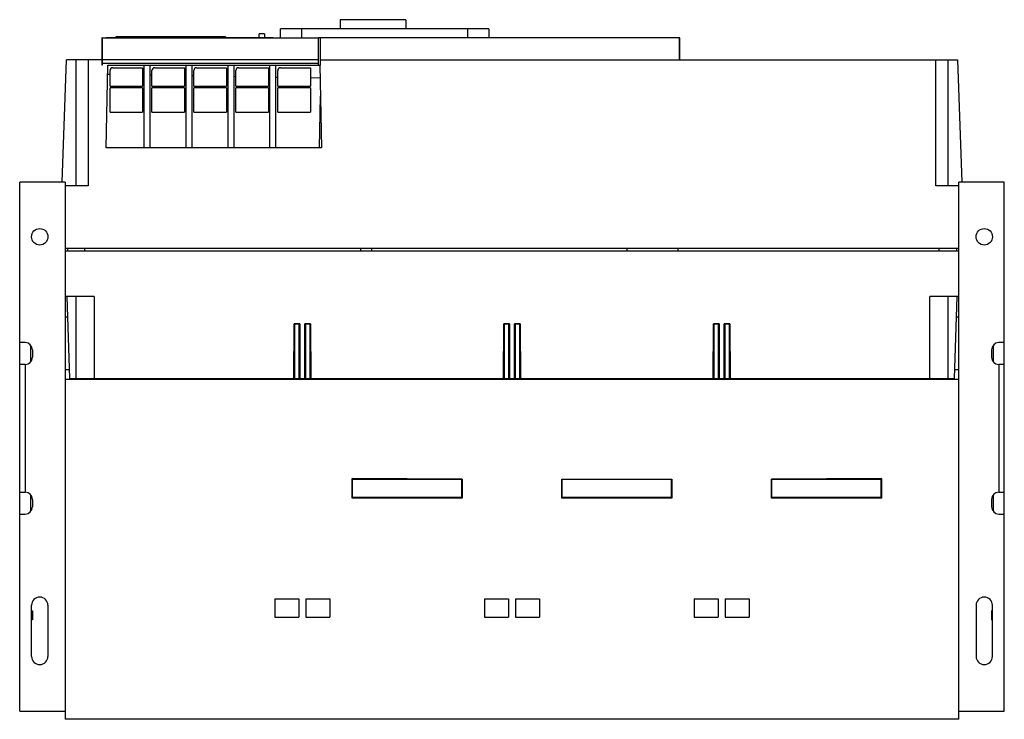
# Model space of a CAD drawing. Header units: millimetres. Extents: x 81 to 621, y 293 to 677.
import ezdxf

# ---------------------------------------------------------------- set-up
doc = ezdxf.new("R2010")
doc.units = ezdxf.units.MM
doc.header["$LTSCALE"] = 62.928665
doc.layers.add('00_COMPONENTS_1', color=7, linetype='CONTINUOUS')

msp = doc.modelspace()

# ---------------------------------------------------------------- linework, layer by layer
at = {"layer": '00_COMPONENTS_1', "color": 7, "linetype": 'Continuous'}
for p, q in [((256.5, 676.8), (256.5, 671.8)), ((292.5, 676.8), (256.5, 676.8)), ((292.5, 676.8), (292.5, 671.8)), ((223.77, 666.8), (223.77, 671.8)), ((338.03, 671.8), (223.77, 671.8)), ((235.27, 671.8), (235.27, 666.8)), ((326.53, 666.8), (326.53, 671.8)), ((338.03, 671.8), (338.03, 666.8)), ((125.75, 666.8), (125.75, 651.8)), ((126.05, 666.8), (125.75, 666.8)), ((126.05, 666.74), (126.05, 651.8)), ((244.65, 666.74), (126.05, 666.74)), ((128.15, 666.96), (128.15, 666.8)), ((128.15, 666.96), (219.85, 666.96)), ((133.56, 667.4), (133.56, 667)), ((193.7, 667.4), (133.56, 667.4)), ((193.7, 667.4), (193.7, 667)), ((212.08, 667), (212.08, 669)), ((215.07, 669), (212.08, 669)), ((215.07, 669), (215.07, 667)), ((219.85, 666.96), (219.85, 666.8)), ((442.71, 666.8), (244.65, 666.8)), ((244.65, 651.8), (244.65, 666.74)), ((245.48, 666.8), (245.48, 651.8)), ((442.5, 666.8), (442.5, 654.8)), ((442.71, 654.8), (442.71, 666.8)), ((104.02, 587.8), (106.36, 654.8)), ((125.75, 654.8), (106.36, 654.8)), ((111.75, 585.8), (111.75, 654.8)), ((118.25, 654.8), (118.25, 585.8)), ((244.65, 654.72), (126.05, 654.72)), ((245.48, 654.8), (595.14, 654.8)), ((583.25, 585.8), (583.25, 654.8)), ((589.75, 654.8), (589.75, 585.8)), ((595.14, 654.8), (597.48, 587.8)), ((126.05, 651.8), (125.75, 651.8)), ((244.65, 652.72), (126.05, 652.72)), ((128.25, 606.6), (129.04, 651.8)), ((129.04, 651.8), (245.48, 651.8)), ((130.28, 640.41), (130.28, 648.97)), ((131.78, 650.46), (148.17, 650.46)), ((148.17, 650.46), (148.17, 640.41)), ((149, 606.6), (149, 651.8)), ((152.3, 606.6), (152.3, 651.8)), ((153.28, 640.41), (153.28, 648.96)), ((154.78, 650.46), (171.17, 650.46)), ((171.17, 650.46), (171.17, 640.41)), ((172, 606.6), (172, 651.8)), ((175.3, 606.6), (175.3, 651.8)), ((176.27, 640.41), (176.27, 648.96)), ((177.77, 650.46), (194.17, 650.46)), ((194.17, 650.46), (194.17, 640.41)), ((195, 606.6), (195, 651.8)), ((198.3, 606.6), (198.3, 651.8)), ((199.27, 640.41), (199.27, 648.96)), ((200.77, 650.46), (217.17, 650.46)), ((217.17, 650.46), (217.17, 640.41)), ((218, 606.6), (218, 651.8)), ((221.3, 606.6), (221.3, 651.8)), ((222.27, 640.41), (222.27, 648.97)), ((223.77, 650.46), (240.17, 650.46)), ((240.17, 650.46), (240.17, 640.41)), ((245.31, 651.8), (246.25, 606.6)), ((130.28, 646.77), (128.95, 646.8)), ((149, 646.45), (148.17, 646.46)), ((153.28, 646.37), (152.3, 646.39)), ((172, 646.04), (171.17, 646.06)), ((176.27, 645.97), (175.3, 645.99)), ((195, 645.64), (194.17, 645.66)), ((199.27, 645.57), (198.3, 645.58)), ((218, 645.24), (217.17, 645.26)), ((222.27, 645.17), (221.3, 645.18)), ((245.46, 644.76), (240.17, 644.85)), ((130.28, 640.41), (148.17, 640.41)), ((130.28, 626.03), (130.28, 639.47)), ((148.17, 639.47), (130.28, 639.47)), ((148.17, 639.47), (148.17, 626.03)), ((153.28, 640.41), (171.17, 640.41)), ((153.28, 626.03), (153.28, 639.47)), ((171.17, 639.47), (153.28, 639.47)), ((171.17, 639.47), (171.17, 626.03)), ((176.27, 640.41), (194.17, 640.41)), ((176.27, 626.03), (176.27, 639.47)), ((194.17, 639.47), (176.27, 639.47)), ((194.17, 639.47), (194.17, 626.03)), ((199.27, 640.41), (217.17, 640.41)), ((199.27, 626.03), (199.27, 639.47)), ((217.17, 639.47), (199.27, 639.47)), ((217.17, 639.47), (217.17, 626.03)), ((222.27, 640.41), (240.17, 640.41)), ((222.27, 626.03), (222.27, 639.47)), ((240.17, 639.47), (222.27, 639.47)), ((240.17, 639.47), (240.17, 626.03)), ((245.17, 606.6), (245.66, 634.87)), ((130.28, 626.03), (148.17, 626.03)), ((153.28, 626.03), (171.17, 626.03)), ((176.27, 626.03), (194.17, 626.03)), ((199.27, 626.03), (217.17, 626.03)), ((222.27, 626.03), (240.17, 626.03)), ((246.25, 606.6), (128.25, 606.6)), ((80.75, 297.8), (80.75, 587.8)), ((105.75, 587.8), (80.75, 587.8)), ((105.75, 587.8), (105.75, 293.3)), ((118.25, 585.8), (105.75, 585.8)), ((595.75, 585.8), (583.25, 585.8)), ((620.75, 587.8), (595.75, 587.8)), ((595.75, 293.3), (595.75, 587.8)), ((620.75, 297.8), (620.75, 587.8)), ((595.75, 551.3), (105.75, 551.3)), ((107.02, 551.3), (107.02, 550.1)), ((116.48, 550.1), (116.48, 551.3)), ((267.65, 551.3), (267.62, 550.32)), ((273.92, 550.1), (273.96, 551.3)), ((413.75, 551.3), (413.75, 550.1)), ((441.88, 550.1), (441.88, 551.3)), ((585.02, 550.1), (585.02, 551.3)), ((594.48, 551.3), (594.48, 550.1)), ((105.75, 550.1), (595.75, 550.1)), ((267.62, 550.32), (273.92, 550.1)), ((121.54, 525.1), (105.75, 525.1)), ((108.32, 480.1), (106.75, 525.1)), ((111.75, 480.1), (111.75, 525.1)), ((121.54, 525.1), (121.54, 480.1)), ((595.75, 525.1), (579.96, 525.1)), ((579.96, 480.1), (579.96, 525.1)), ((589.75, 525.1), (589.75, 480.1)), ((594.75, 525.1), (593.18, 480.1)), ((107.14, 513.8), (105.75, 513.8)), ((595.75, 513.8), (594.36, 513.8)), ((231.16, 480.1), (231.2, 510.15)), ((231.2, 510.15), (231.53, 509.83)), ((234.3, 510.15), (231.2, 510.15)), ((231.53, 509.83), (231.49, 480.1)), ((233.97, 509.83), (231.53, 509.83)), ((234.3, 510.15), (233.97, 509.83)), ((234.01, 480.1), (233.97, 509.83)), ((234.3, 510.15), (234.34, 480.1)), ((237.16, 480.1), (237.2, 510.15)), ((237.2, 510.15), (237.53, 509.83)), ((240.3, 510.15), (237.2, 510.15)), ((237.53, 509.83), (237.49, 480.1)), ((239.97, 509.83), (237.53, 509.83)), ((240.3, 510.15), (239.97, 509.83)), ((240.01, 480.1), (239.97, 509.83)), ((240.3, 510.15), (240.34, 480.1)), ((346.16, 480.1), (346.2, 510.15)), ((346.2, 510.15), (346.53, 509.83)), ((349.3, 510.15), (346.2, 510.15)), ((346.53, 509.83), (346.49, 480.1)), ((348.97, 509.83), (346.53, 509.83)), ((349.3, 510.15), (348.97, 509.83)), ((349.01, 480.1), (348.97, 509.83)), ((349.3, 510.15), (349.34, 480.1)), ((352.16, 480.1), (352.2, 510.15)), ((352.2, 510.15), (352.53, 509.83)), ((355.3, 510.15), (352.2, 510.15)), ((352.53, 509.83), (352.49, 480.1)), ((354.97, 509.83), (352.53, 509.83)), ((355.3, 510.15), (354.97, 509.83)), ((355.01, 480.1), (354.97, 509.83)), ((355.3, 510.15), (355.34, 480.1)), ((461.16, 480.1), (461.2, 510.15)), ((464.3, 510.15), (461.2, 510.15)), ((461.2, 510.15), (461.53, 509.83)), ((461.53, 509.83), (461.49, 480.1)), ((463.97, 509.83), (461.53, 509.83)), ((464.3, 510.15), (463.97, 509.83)), ((464.01, 480.1), (463.97, 509.83)), ((464.3, 510.15), (464.34, 480.1)), ((467.16, 480.1), (467.2, 510.15)), ((470.3, 510.15), (467.2, 510.15)), ((467.2, 510.15), (467.53, 509.83)), ((467.53, 509.83), (467.49, 480.1)), ((469.97, 509.83), (467.53, 509.83)), ((470.3, 510.15), (469.97, 509.83)), ((470.01, 480.1), (469.97, 509.83)), ((470.3, 510.15), (470.34, 480.1)), ((83.75, 499.8), (80.75, 499.8)), ((86.75, 498.22), (86.75, 489.39)), ((614.75, 489.39), (614.75, 498.22)), ((620.75, 499.8), (617.75, 499.8)), ((87.75, 495.8), (87.75, 491.8)), ((613.75, 495.8), (613.75, 491.8)), ((83.75, 487.8), (80.75, 487.8)), ((83.75, 487.8), (83.75, 417.8)), ((620.75, 487.8), (617.75, 487.8)), ((617.75, 487.8), (617.75, 417.8)), ((108.16, 484.8), (105.75, 484.8)), ((595.75, 484.8), (593.34, 484.8)), ((595.75, 479.51), (105.75, 479.51)), ((108.32, 480.1), (593.18, 480.1)), ((263.05, 414.6), (263.05, 425.22)), ((323.45, 425), (263.05, 425.22)), ((263.25, 414.8), (263.25, 424.8)), ((323.25, 424.8), (263.25, 424.8)), ((323.25, 414.8), (323.25, 424.8)), ((323.45, 425), (323.45, 414.6)), ((378.05, 425), (438.45, 425)), ((378.05, 414.6), (378.05, 425)), ((438.25, 424.8), (378.25, 424.8)), ((378.25, 414.8), (378.25, 424.8)), ((438.25, 414.8), (438.25, 424.8)), ((438.45, 425), (438.45, 414.6)), ((553.45, 425.22), (493.05, 425)), ((493.05, 414.6), (493.05, 425)), ((553.25, 424.8), (493.25, 424.8)), ((493.25, 414.8), (493.25, 424.8)), ((553.25, 414.8), (553.25, 424.8)), ((553.45, 425.22), (553.45, 414.6)), ((80.75, 417.8), (83.75, 417.8)), ((86.75, 416.22), (86.75, 407.39)), ((614.75, 407.39), (614.75, 416.22)), ((617.75, 417.8), (620.75, 417.8)), ((87.75, 413.8), (87.75, 409.8)), ((323.45, 414.6), (263.05, 414.6)), ((323.25, 414.8), (263.25, 414.8)), ((438.45, 414.6), (378.05, 414.6)), ((438.25, 414.8), (378.25, 414.8)), ((553.45, 414.6), (493.05, 414.6)), ((553.25, 414.8), (493.25, 414.8)), ((613.75, 413.8), (613.75, 409.8)), ((80.75, 405.8), (83.75, 405.8)), ((617.75, 405.8), (620.75, 405.8)), ((220.6, 359.3), (220.6, 349.3)), ((220.6, 359.3), (233.9, 359.3)), ((233.9, 359.3), (233.9, 349.3)), ((237.6, 359.3), (237.6, 349.3)), ((237.6, 359.3), (250.9, 359.3)), ((250.9, 359.3), (250.9, 349.3)), ((335.6, 359.3), (348.9, 359.3)), ((335.6, 359.3), (335.6, 349.3)), ((348.9, 359.3), (348.9, 349.3)), ((352.6, 359.3), (365.9, 359.3)), ((352.6, 359.3), (352.6, 349.3)), ((365.9, 359.3), (365.9, 349.3)), ((450.6, 359.3), (463.9, 359.3)), ((450.6, 359.3), (450.6, 349.3)), ((463.9, 359.3), (463.9, 349.3)), ((467.6, 359.3), (480.9, 359.3)), ((467.6, 359.3), (467.6, 349.3)), ((480.9, 359.3), (480.9, 349.3)), ((87.25, 327.8), (87.25, 355.8)), ((87.25, 352.8), (87.75, 352.8)), ((87.75, 352.8), (87.75, 347.8)), ((96.25, 355.8), (96.25, 327.8)), ((605.25, 355.8), (605.25, 327.8)), ((614.25, 352.8), (613.75, 352.8)), ((613.75, 352.8), (613.75, 347.8)), ((614.25, 327.8), (614.25, 355.8)), ((87.75, 347.8), (87.25, 347.8)), ((220.6, 349.3), (233.9, 349.3)), ((237.6, 349.3), (250.9, 349.3)), ((335.6, 349.3), (348.9, 349.3)), ((352.6, 349.3), (365.9, 349.3)), ((450.6, 349.3), (463.9, 349.3)), ((467.6, 349.3), (480.9, 349.3)), ((613.75, 347.8), (614.25, 347.8)), ((80.75, 297.8), (105.75, 297.8)), ((595.75, 297.8), (620.75, 297.8)), ((595.75, 293.3), (105.75, 293.3))]:
    msp.add_line(p, q, dxfattribs=at)
for centre in [(91.75, 557.8), (609.75, 557.8)]:
    msp.add_circle(centre, 4.5, dxfattribs=at)
for centre, radius, start, end in [((131.78, 648.96), 1.5, 89.9806, 179.5766), ((223.77, 648.96), 1.5, 89.9806, 179.5766), ((83.75, 495.8), 4, 0, 90), ((617.75, 495.8), 4, 90, 180), ((83.75, 491.8), 4, 270, 360), ((617.75, 491.8), 4, 180, 270), ((83.75, 413.8), 4, 0, 90), ((617.75, 413.8), 4, 90, 180), ((83.75, 409.8), 4, 270, 360), ((617.75, 409.8), 4, 180, 270), ((91.75, 355.8), 4.5, 0, 180), ((609.75, 355.8), 4.5, 0, 180), ((91.75, 327.8), 4.5, 180, 360), ((609.75, 327.8), 4.5, 180, 360)]:
    msp.add_arc(centre, radius, start, end, dxfattribs=at)
for centre in [(154.78, 648.96), (177.77, 648.96), (200.77, 648.96)]:
    msp.add_ellipse(centre, major_axis=(-1.5, 0.03), ratio=0.99939, start_param=-1.548303, end_param=0.022466, dxfattribs=at)

doc.saveas('drawing.dxf')
